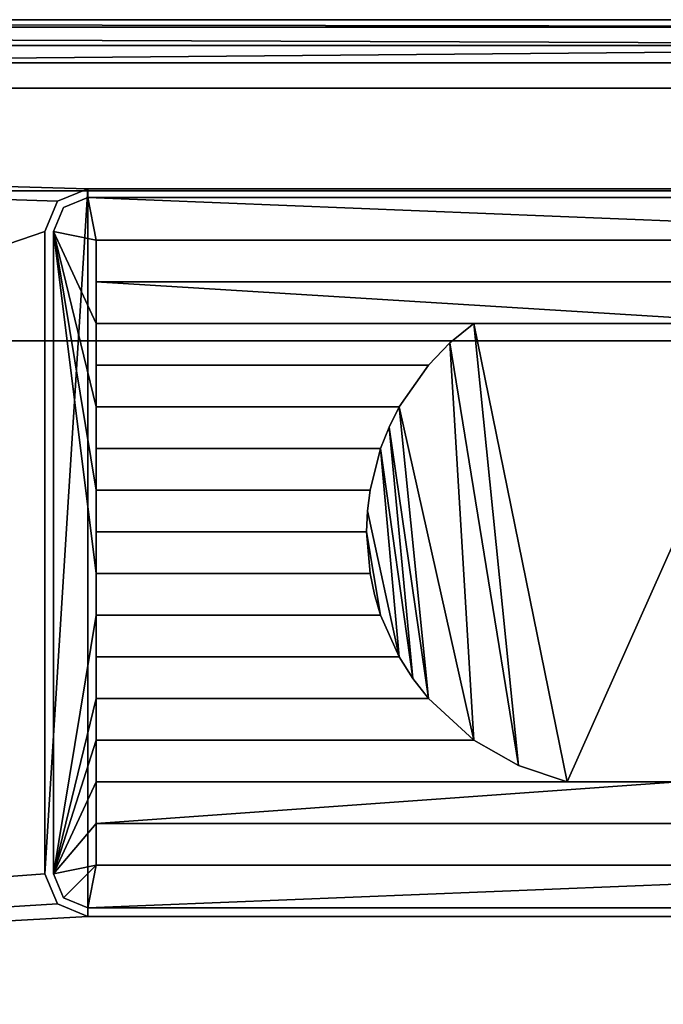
# Model space of a CAD drawing. Header units: millimetres. Extents: x -295 to 295, y -237 to 224.
# Tile 5 of 6: x 121 to 196, y 109 to 224. Entities that reach past the tile are written whole.
import ezdxf

# ---------------------------------------------------------------- set-up
doc = ezdxf.new("R2010")
doc.units = ezdxf.units.MM
doc.layers.add('P-SANR-FIXT', color=6, linetype='Continuous', lineweight=30)

msp = doc.modelspace()

# ---------------------------------------------------------------- meshes
at = {"layer": 'P-SANR-FIXT'}
mesh = msp.add_polyface(dxfattribs=at)
corners = [(-295, 218.53, 552), (-293.53, 222.07, 552), (-289.99, 223.53, 552), (289.99, 223.53, 552), (293.53, 222.07, 552), (295, 218.53, 552), (295, -221.47, 552), (293.54, -225, 552), (290.01, -226.47, 552), (-290.01, -226.47, 552), (-293.54, -225, 552), (-295, -221.47, 552), (-172, -206.46, 552), (-172, -215.6, 552), (285.75, -215.6, 552), (285.75, -182.59, 552), (274.99, -182.59, 552), (274.99, 203.53, 552), (-274.99, 203.53, 552), (-274.99, -206.46, 552)]
mesh.append_faces([[corners[k] for k in face] for face in [(13, 19, 12)]], dxfattribs={"vtx0": -1})
mesh.append_faces([[corners[k] for k in face] for face in [(19, 13, 9, 11)]], dxfattribs={"vtx0": -1, "vtx1": -1, "vtx2": -1, "vtx3": -1})
mesh.append_faces([[corners[k] for k in face] for face in [(6, 14, 15, 5)]], dxfattribs={"vtx0": -1, "vtx2": -1})
mesh.append_faces([[corners[k] for k in face] for face in [(10, 11, 9)]], dxfattribs={"vtx1": -1})
mesh.append_faces([[corners[k] for k in face] for face in [(11, 0, 19)]], dxfattribs={"vtx1": -1, "vtx2": -1})
mesh.append_faces([[corners[k] for k in face] for face in [(18, 19, 0, 2)]], dxfattribs={"vtx1": -1, "vtx2": -1, "vtx3": -1})
mesh.append_faces([[corners[k] for k in face] for face in [(17, 18, 2, 3), (8, 9, 13, 14)]], dxfattribs={"vtx1": -1, "vtx3": -1})
mesh.append_faces([[corners[k] for k in face] for face in [(0, 1, 2)]], dxfattribs={"vtx2": -1})
mesh.append_faces([[corners[k] for k in face] for face in [(15, 16, 17, 5), (3, 4, 5, 17), (6, 7, 8, 14)]], dxfattribs={"vtx2": -1, "vtx3": -1})
mesh = msp.add_polyface(dxfattribs=at)
corners = [(287.13, 223.53, 614), (289.99, 223.53, 552), (-289.99, 223.53, 552), (-287.13, 223.53, 614)]
mesh.append_faces([[corners[k] for k in face] for face in [(0, 1, 2, 3)]])
mesh = msp.add_polyface(dxfattribs=at)
corners = [(287.13, 220.53, 617), (287.13, 222.65, 616.12), (287.13, 223.53, 614), (-287.13, 223.53, 614), (-287.13, 222.65, 616.12), (-287.13, 220.53, 617)]
mesh.append_faces([[corners[k] for k in face] for face in [(1, 3, 4), (4, 0, 1)]], dxfattribs={"vtx0": -1, "vtx2": -1})
mesh.append_faces([[corners[k] for k in face] for face in [(2, 3, 1)]], dxfattribs={"vtx1": -1})
mesh.append_faces([[corners[k] for k in face] for face in [(4, 5, 0)]], dxfattribs={"vtx2": -1})
mesh = msp.add_polyface(dxfattribs=at)
corners = [(-289.13, -218.6, 617), (-288.55, -220.02, 617), (-287.14, -220.6, 617), (287.14, -220.6, 617), (288.55, -220.02, 617), (289.14, -218.6, 617), (289.13, 218.53, 617), (288.55, 219.95, 617), (287.13, 220.53, 617), (-287.13, 220.53, 617), (-288.55, 219.95, 617), (-289.14, 218.53, 617), (-281.13, 215.53, 617), (281.13, 215.53, 617), (283.25, 214.65, 617), (284.13, 212.53, 617), (284.13, -212.6, 617), (283.25, -214.72, 617), (281.13, -215.6, 617), (-281.13, -215.6, 617), (-283.25, -214.72, 617), (-284.13, -212.6, 617), (-284.13, 212.53, 617), (-283.25, 214.65, 617)]
mesh.append_faces([[corners[k] for k in face] for face in [(6, 15, 16, 5), (3, 17, 18, 2), (9, 23, 12, 8)]], dxfattribs={"vtx0": -1, "vtx2": -1})
mesh.append_faces([[corners[k] for k in face] for face in [(14, 15, 6), (13, 14, 8, 12), (16, 17, 5), (22, 23, 11), (20, 21, 0), (19, 20, 2, 18)]], dxfattribs={"vtx1": -1, "vtx2": -1})
mesh.append_faces([[corners[k] for k in face] for face in [(21, 22, 11, 0)]], dxfattribs={"vtx1": -1, "vtx3": -1})
mesh.append_faces([[corners[k] for k in face] for face in [(6, 7, 8, 14), (3, 4, 5, 17), (9, 10, 11, 23), (0, 1, 2, 20)]], dxfattribs={"vtx2": -1, "vtx3": -1})
mesh = msp.add_polyface(dxfattribs=at)
corners = [(290, 218.5), (290, -206.5), (-290, -206.5), (-290, 218.5)]
mesh.append_faces([[corners[k] for k in face] for face in [(0, 1, 2, 3)]])
mesh = msp.add_polyface(dxfattribs=at)
corners = [(251.28, 96, 552), (251.28, -206.5, 552), (290, -206.5, 552), (290, 218.5, 552), (-290, 218.5, 552), (-290, -206.5, 552), (-114.13, -206.5, 552), (-114.13, 96, 552)]
mesh.append_faces([[corners[k] for k in face] for face in [(7, 4, 5, 6)]], dxfattribs={"vtx0": -1})
mesh.append_faces([[corners[k] for k in face] for face in [(2, 3, 0, 1)]], dxfattribs={"vtx1": -1})
mesh.append_faces([[corners[k] for k in face] for face in [(7, 0, 3, 4)]], dxfattribs={"vtx1": -1, "vtx3": -1})
mesh = msp.add_polyface(dxfattribs=at)
corners = [(290, 218.5), (-290, 218.5), (-290, 218.5, 552), (290, 218.5, 552)]
mesh.append_faces([[corners[k] for k in face] for face in [(0, 1, 2, 3)]])
mesh = msp.add_polyface(dxfattribs=at)
corners = [(-162.98, -215.53, 612), (-164.54, -213.65, 612), (-165.07, -211.26, 612), (-165.07, 96.03, 612), (-161.86, 101.15, 612), (-155.96, 103.03, 612), (277.34, 103.03, 612), (281.08, 102.19, 612), (284.07, 99.8, 612), (284.07, 213.16, 612), (283.02, 214.87, 612), (281.13, 215.53, 612), (-281.13, 215.53, 612), (-283.25, 214.65, 612), (-284.13, 212.53, 612), (-284.13, -212.6, 612), (-283.47, -214.49, 612), (-281.76, -215.53, 612), (258.84, 198.78, 612), (258.84, 123.78, 612), (257.38, 120.25, 612), (253.84, 118.78, 612), (128.84, 118.78, 612), (125.31, 120.25, 612), (123.84, 123.78, 612), (123.84, 198.78, 612), (125.31, 202.32, 612), (128.84, 203.78, 612), (253.84, 203.78, 612), (257.38, 202.32, 612)]
mesh.append_faces([[corners[k] for k in face] for face in [(1, 17, 0), (11, 9, 10)]], dxfattribs={"vtx0": -1})
mesh.append_faces([[corners[k] for k in face] for face in [(21, 6, 20), (4, 14, 3), (25, 5, 24), (18, 11, 29)]], dxfattribs={"vtx0": -1, "vtx1": -1})
mesh.append_faces([[corners[k] for k in face] for face in [(17, 1, 2), (15, 2, 3, 14), (12, 4, 5), (5, 22, 23), (22, 5, 6, 21), (12, 26, 27)]], dxfattribs={"vtx0": -1, "vtx2": -1})
mesh.append_faces([[corners[k] for k in face] for face in [(5, 25, 26, 12)]], dxfattribs={"vtx0": -1, "vtx2": -1, "vtx3": -1})
mesh.append_faces([[corners[k] for k in face] for face in [(23, 24, 5), (28, 29, 11)]], dxfattribs={"vtx1": -1, "vtx2": -1})
mesh.append_faces([[corners[k] for k in face] for face in [(18, 19, 9, 11)]], dxfattribs={"vtx1": -1, "vtx2": -1, "vtx3": -1})
mesh.append_faces([[corners[k] for k in face] for face in [(6, 7, 19, 20), (11, 12, 27, 28)]], dxfattribs={"vtx1": -1, "vtx3": -1})
mesh.append_faces([[corners[k] for k in face] for face in [(15, 16, 17, 2), (7, 8, 9, 19), (12, 13, 14, 4)]], dxfattribs={"vtx2": -1, "vtx3": -1})
mesh = msp.add_polyface(dxfattribs=at)
corners = [(281.13, 215.53, 617), (-281.13, 215.53, 617), (-281.13, 215.53, 612), (281.13, 215.53, 612)]
mesh.append_faces([[corners[k] for k in face] for face in [(0, 1, 2, 3)]])
mesh = msp.add_polyface(dxfattribs=at)
corners = [(123.84, 123.78, 562), (125.31, 120.25, 562), (128.84, 118.78, 562), (253.84, 118.78, 562), (257.38, 120.25, 562), (258.84, 123.78, 562), (258.84, 198.78, 562), (257.38, 202.32, 562), (253.84, 203.78, 562), (128.84, 203.78, 562), (125.31, 202.32, 562), (123.84, 198.78, 562)]
mesh.append_faces([[corners[k] for k in face] for face in [(2, 3, 8, 9)]], dxfattribs={"vtx1": -1, "vtx3": -1})
mesh.append_faces([[corners[k] for k in face] for face in [(6, 7, 8, 5)]], dxfattribs={"vtx2": -1})
mesh.append_faces([[corners[k] for k in face] for face in [(0, 1, 2, 9), (3, 4, 5, 8)]], dxfattribs={"vtx2": -1, "vtx3": -1})
mesh.append_faces([[corners[k] for k in face] for face in [(9, 10, 11, 0)]], dxfattribs={"vtx3": -1})
mesh = msp.add_polyface(dxfattribs=at)
corners = [(123.84, 198.78, 562), (125.31, 202.32, 562), (128.84, 203.78, 562), (128.84, 203.78, 612), (125.31, 202.32, 612), (123.84, 198.78, 612)]
mesh.append_faces([[corners[k] for k in face] for face in [(4, 1, 2, 3)]], dxfattribs={"vtx0": -1})
mesh.append_faces([[corners[k] for k in face] for face in [(4, 5, 0, 1)]], dxfattribs={"vtx3": -1})
mesh = msp.add_polyface(dxfattribs=at)
corners = [(253.84, 203.78, 612), (128.84, 203.78, 612), (128.84, 203.78, 562), (253.84, 203.78, 562)]
mesh.append_faces([[corners[k] for k in face] for face in [(0, 1, 2, 3)]])
mesh = msp.add_polyface(dxfattribs=at)
corners = [(-257.5, 186.04, 352), (-274.99, 203.53, 552), (274.99, 203.53, 552), (257.5, 186.04, 352)]
mesh.append_faces([[corners[k] for k in face] for face in [(0, 1, 2, 3)]])
mesh = msp.add_polyface(dxfattribs=at)
corners = [(124.84, 198.78, 612), (126.02, 201.61, 612), (128.84, 202.78, 612), (128.84, 202.78, 610), (126.02, 201.61, 610), (124.84, 198.78, 610)]
mesh.append_faces([[corners[k] for k in face] for face in [(5, 0, 1, 4), (2, 3, 4, 1)]], dxfattribs={"vtx2": -1})
mesh = msp.add_polyface(dxfattribs=at)
corners = [(128.84, 202.78, 612), (126.02, 201.61, 612), (124.84, 198.78, 612), (124.84, 123.78, 612), (126.02, 120.95, 612), (128.84, 119.78, 612), (253.84, 119.78, 612), (256.67, 120.95, 612), (257.84, 123.78, 612), (257.84, 198.78, 612), (256.67, 201.61, 612), (253.84, 202.78, 612), (168.64, 144.25, 612), (129.84, 144.25, 612), (129.84, 149.12, 612), (165.24, 149.12, 612), (166.82, 146.6, 612), (163.06, 153.98, 612), (129.84, 153.98, 612), (129.84, 158.85, 612), (161.83, 158.85, 612), (162.35, 156.39, 612), (161.43, 163.72, 612), (129.84, 163.72, 612), (129.84, 168.58, 612), (161.83, 168.58, 612), (161.53, 166.16, 612), (163.06, 173.45, 612), (129.84, 173.45, 612), (129.84, 178.32, 612), (165.24, 178.32, 612), (164.04, 175.93, 612), (129.84, 129.65, 612), (252.84, 129.65, 612), (252.84, 124.78, 612), (129.84, 124.78, 612), (173.95, 188.05, 612), (171.15, 185.78, 612), (168.64, 183.18, 612), (129.84, 183.18, 612), (129.84, 188.05, 612), (219.63, 173.45, 612), (218.65, 175.93, 612), (217.45, 178.32, 612), (252.84, 178.32, 612), (252.84, 173.45, 612), (221.26, 163.72, 612), (221.16, 166.16, 612), (220.86, 168.58, 612), (252.84, 168.58, 612), (252.84, 163.72, 612), (219.63, 153.98, 612), (220.34, 156.39, 612), (220.86, 158.85, 612), (252.84, 158.85, 612), (252.84, 153.98, 612), (214.05, 144.25, 612), (215.87, 146.6, 612), (217.45, 149.12, 612), (252.84, 149.12, 612), (252.84, 144.25, 612), (197.83, 134.52, 612), (203.53, 136.4, 612), (208.74, 139.38, 612), (252.84, 139.38, 612), (252.84, 134.52, 612), (252.84, 192.92, 612), (129.84, 192.92, 612), (129.84, 197.78, 612), (252.84, 197.78, 612), (208.74, 188.05, 612), (252.84, 188.05, 612), (252.84, 183.18, 612), (214.05, 183.18, 612), (211.54, 185.78, 612), (184.86, 134.52, 612), (129.84, 134.52, 612), (129.84, 139.38, 612), (173.95, 139.38, 612), (179.16, 136.4, 612)]
mesh.append_faces([[corners[k] for k in face] for face in [(53, 46, 52), (7, 34, 6)]], dxfattribs={"vtx0": -1, "vtx1": -1})
mesh.append_faces([[corners[k] for k in face] for face in [(48, 41, 58, 47), (9, 50, 54, 8), (14, 18, 3, 13), (47, 58, 51), (55, 59, 8, 54), (56, 43, 63)]], dxfattribs={"vtx0": -1, "vtx1": -1, "vtx2": -1})
mesh.append_faces([[corners[k] for k in face] for face in [(70, 36, 75, 61)]], dxfattribs={"vtx0": -1, "vtx1": -1, "vtx2": -1, "vtx3": -1})
mesh.append_faces([[corners[k] for k in face] for face in [(63, 43, 73, 74), (9, 72, 44, 45), (9, 45, 49, 50)]], dxfattribs={"vtx0": -1, "vtx1": -1, "vtx3": -1})
mesh.append_faces([[corners[k] for k in face] for face in [(30, 38, 39, 29), (28, 24, 25, 27), (54, 50, 46, 53), (3, 18, 19, 2), (37, 78, 79), (59, 55, 51, 58), (56, 63, 64, 60), (33, 65, 61, 32), (8, 33, 34, 7)]], dxfattribs={"vtx0": -1, "vtx2": -1})
mesh.append_faces([[corners[k] for k in face] for face in [(67, 40, 36, 70), (78, 37, 38, 30), (3, 35, 32, 76), (3, 76, 77, 13), (8, 59, 60, 64), (8, 64, 65, 33)]], dxfattribs={"vtx0": -1, "vtx2": -1, "vtx3": -1})
mesh.append_faces([[corners[k] for k in face] for face in [(68, 0, 1, 2), (69, 10, 11, 0), (56, 41, 42, 43)]], dxfattribs={"vtx0": -1, "vtx3": -1})
mesh.append_faces([[corners[k] for k in face] for face in [(68, 69, 0), (15, 16, 27), (21, 17, 22, 20), (4, 5, 35, 3), (57, 58, 41, 56), (61, 62, 70)]], dxfattribs={"vtx1": -1, "vtx2": -1})
mesh.append_faces([[corners[k] for k in face] for face in [(67, 68, 2, 40), (39, 40, 2, 29), (28, 29, 2, 24), (23, 24, 2, 19), (25, 26, 15, 27), (30, 31, 12, 78), (71, 72, 9, 66), (26, 22, 17, 15), (75, 76, 32, 61)]], dxfattribs={"vtx1": -1, "vtx2": -1, "vtx3": -1})
mesh.append_faces([[corners[k] for k in face] for face in [(36, 37, 79, 75), (66, 67, 70, 71), (22, 23, 19, 20), (31, 27, 16, 12), (72, 73, 43, 44), (69, 66, 9, 10), (46, 47, 51, 52), (45, 41, 48, 49), (74, 70, 62, 63), (17, 18, 14, 15), (12, 13, 77, 78), (34, 35, 5, 6)]], dxfattribs={"vtx1": -1, "vtx3": -1})
mesh = msp.add_polyface(dxfattribs=at)
corners = [(124.84, 198.78, 610), (126.02, 201.61, 610), (128.84, 202.78, 610), (253.84, 202.78, 610), (256.67, 201.61, 610), (257.84, 198.78, 610), (257.84, 123.78, 610), (256.67, 120.95, 610), (253.84, 119.78, 610), (128.84, 119.78, 610), (126.02, 120.95, 610), (124.84, 123.78, 610), (129.84, 144.25, 610), (168.64, 144.25, 610), (166.82, 146.6, 610), (165.24, 149.12, 610), (129.84, 149.12, 610), (129.84, 153.98, 610), (163.06, 153.98, 610), (162.35, 156.39, 610), (161.83, 158.85, 610), (129.84, 158.85, 610), (129.84, 163.72, 610), (161.43, 163.72, 610), (161.53, 166.16, 610), (161.83, 168.58, 610), (129.84, 168.58, 610), (129.84, 173.45, 610), (163.06, 173.45, 610), (164.04, 175.93, 610), (165.24, 178.32, 610), (129.84, 178.32, 610), (252.84, 129.65, 610), (129.84, 129.65, 610), (129.84, 124.78, 610), (252.84, 124.78, 610), (168.64, 183.18, 610), (171.15, 185.78, 610), (173.95, 188.05, 610), (129.84, 188.05, 610), (129.84, 183.18, 610), (217.45, 178.32, 610), (218.65, 175.93, 610), (219.63, 173.45, 610), (252.84, 173.45, 610), (252.84, 178.32, 610), (220.86, 168.58, 610), (221.16, 166.16, 610), (221.26, 163.72, 610), (252.84, 163.72, 610), (252.84, 168.58, 610), (220.86, 158.85, 610), (220.34, 156.39, 610), (219.63, 153.98, 610), (252.84, 153.98, 610), (252.84, 158.85, 610), (217.45, 149.12, 610), (215.87, 146.6, 610), (214.05, 144.25, 610), (252.84, 144.25, 610), (252.84, 149.12, 610), (208.74, 139.38, 610), (203.53, 136.4, 610), (197.83, 134.52, 610), (252.84, 134.52, 610), (252.84, 139.38, 610), (129.84, 192.92, 610), (252.84, 192.92, 610), (252.84, 197.78, 610), (129.84, 197.78, 610), (252.84, 188.05, 610), (208.74, 188.05, 610), (211.54, 185.78, 610), (214.05, 183.18, 610), (252.84, 183.18, 610), (129.84, 134.52, 610), (184.86, 134.52, 610), (179.16, 136.4, 610), (173.95, 139.38, 610), (129.84, 139.38, 610)]
mesh.append_faces([[corners[k] for k in face] for face in [(52, 48, 51)]], dxfattribs={"vtx0": -1, "vtx1": -1})
mesh.append_faces([[corners[k] for k in face] for face in [(73, 41, 61, 72), (45, 74, 5, 44), (50, 44, 5, 49), (30, 78, 13), (75, 33, 11, 79), (12, 79, 11), (63, 76, 71, 62), (53, 56, 47), (61, 41, 58)]], dxfattribs={"vtx0": -1, "vtx1": -1, "vtx2": -1})
mesh.append_faces([[corners[k] for k in face] for face in [(38, 71, 76, 77), (56, 43, 46, 47), (55, 49, 5, 6), (11, 17, 16, 12), (6, 60, 54, 55)]], dxfattribs={"vtx0": -1, "vtx1": -1, "vtx3": -1})
mesh.append_faces([[corners[k] for k in face] for face in [(21, 22, 23, 20), (67, 70, 71, 66), (41, 73, 74, 45), (53, 47, 48, 52), (46, 43, 44, 50), (62, 71, 72, 61), (16, 17, 18, 15), (11, 33, 34, 10), (79, 12, 13, 78)]], dxfattribs={"vtx0": -1, "vtx2": -1})
mesh.append_faces([[corners[k] for k in face] for face in [(0, 69, 66, 39), (0, 39, 40, 31), (0, 31, 27, 26), (0, 26, 22, 21), (15, 24, 25, 28), (5, 74, 70, 67), (18, 23, 24, 15), (33, 75, 76, 63)]], dxfattribs={"vtx0": -1, "vtx2": -1, "vtx3": -1})
mesh.append_faces([[corners[k] for k in face] for face in [(68, 3, 4, 5), (23, 18, 19, 20), (43, 56, 57, 58), (35, 7, 8, 9)]], dxfattribs={"vtx0": -1, "vtx3": -1})
mesh.append_faces([[corners[k] for k in face] for face in [(1, 2, 69, 0), (67, 68, 5), (42, 43, 58, 41)]], dxfattribs={"vtx1": -1, "vtx2": -1})
mesh.append_faces([[corners[k] for k in face] for face in [(38, 39, 66, 71), (36, 37, 78, 30), (59, 60, 6, 65), (64, 65, 6, 32)]], dxfattribs={"vtx1": -1, "vtx2": -1, "vtx3": -1})
mesh.append_faces([[corners[k] for k in face] for face in [(40, 36, 30, 31), (37, 38, 77, 78), (25, 26, 27, 28), (28, 29, 14, 15), (29, 30, 13, 14), (2, 3, 68, 69), (48, 49, 55, 51), (21, 17, 11, 0), (32, 33, 63, 64), (9, 10, 34, 35), (53, 54, 60, 56), (65, 61, 58, 59), (35, 32, 6, 7)]], dxfattribs={"vtx1": -1, "vtx3": -1})
mesh = msp.add_polyface(dxfattribs=at)
corners = [(253.84, 202.78, 612), (253.84, 202.78, 610), (128.84, 202.78, 610), (128.84, 202.78, 612)]
mesh.append_faces([[corners[k] for k in face] for face in [(0, 1, 2, 3)]])
mesh = msp.add_polyface(dxfattribs=at)
corners = [(123.84, 123.78, 562), (123.84, 198.78, 562), (123.84, 198.78, 612), (123.84, 123.78, 612)]
mesh.append_faces([[corners[k] for k in face] for face in [(0, 1, 2, 3)]])
mesh = msp.add_polyface(dxfattribs=at)
corners = [(124.84, 198.78, 612), (124.84, 198.78, 610), (124.84, 123.78, 610), (124.84, 123.78, 612)]
mesh.append_faces([[corners[k] for k in face] for face in [(0, 1, 2, 3)]])
mesh = msp.add_polyface(dxfattribs=at)
corners = [(129.84, 192.92, 612), (129.84, 192.92, 610), (129.84, 197.78, 610), (129.84, 197.78, 612)]
mesh.append_faces([[corners[k] for k in face] for face in [(0, 1, 2, 3)]])
mesh = msp.add_polyface(dxfattribs=at)
corners = [(129.84, 197.78, 612), (129.84, 197.78, 610), (252.84, 197.78, 610), (252.84, 197.78, 612)]
mesh.append_faces([[corners[k] for k in face] for face in [(0, 1, 2, 3)]])
mesh = msp.add_polyface(dxfattribs=at)
corners = [(252.84, 192.92, 612), (252.84, 192.92, 610), (129.84, 192.92, 610), (129.84, 192.92, 612)]
mesh.append_faces([[corners[k] for k in face] for face in [(0, 1, 2, 3)]])
mesh = msp.add_polyface(dxfattribs=at)
corners = [(129.84, 183.18, 612), (129.84, 183.18, 610), (129.84, 188.05, 610), (129.84, 188.05, 612)]
mesh.append_faces([[corners[k] for k in face] for face in [(0, 1, 2, 3)]])
mesh = msp.add_polyface(dxfattribs=at)
corners = [(129.84, 188.05, 612), (129.84, 188.05, 610), (173.95, 188.05, 610), (173.95, 188.05, 612)]
mesh.append_faces([[corners[k] for k in face] for face in [(0, 1, 2, 3)]])
mesh = msp.add_polyface(dxfattribs=at)
corners = [(168.64, 183.18, 612), (171.15, 185.78, 612), (173.95, 188.05, 612), (173.95, 188.05, 610), (171.15, 185.78, 610), (168.64, 183.18, 610)]
mesh.append_faces([[corners[k] for k in face] for face in [(5, 0, 1, 4), (2, 3, 4, 1)]], dxfattribs={"vtx2": -1})
mesh = msp.add_polyface(dxfattribs=at)
corners = [(-257.5, -188.96, 352), (-257.5, 186.04, 352), (257.5, 186.04, 352), (257.5, -188.96, 352)]
mesh.append_faces([[corners[k] for k in face] for face in [(0, 1, 2, 3)]])
mesh = msp.add_polyface(dxfattribs=at)
corners = [(168.64, 183.18, 612), (168.64, 183.18, 610), (129.84, 183.18, 610), (129.84, 183.18, 612)]
mesh.append_faces([[corners[k] for k in face] for face in [(0, 1, 2, 3)]])
mesh = msp.add_polyface(dxfattribs=at)
corners = [(129.84, 173.45, 612), (129.84, 173.45, 610), (129.84, 178.32, 610), (129.84, 178.32, 612)]
mesh.append_faces([[corners[k] for k in face] for face in [(0, 1, 2, 3)]])
mesh = msp.add_polyface(dxfattribs=at)
corners = [(129.84, 178.32, 612), (129.84, 178.32, 610), (165.24, 178.32, 610), (165.24, 178.32, 612)]
mesh.append_faces([[corners[k] for k in face] for face in [(0, 1, 2, 3)]])
mesh = msp.add_polyface(dxfattribs=at)
corners = [(163.06, 173.45, 612), (164.04, 175.93, 612), (165.24, 178.32, 612), (165.24, 178.32, 610), (164.04, 175.93, 610), (163.06, 173.45, 610)]
mesh.append_faces([[corners[k] for k in face] for face in [(5, 0, 1, 4), (2, 3, 4, 1)]], dxfattribs={"vtx2": -1})
mesh = msp.add_polyface(dxfattribs=at)
corners = [(163.06, 173.45, 612), (163.06, 173.45, 610), (129.84, 173.45, 610), (129.84, 173.45, 612)]
mesh.append_faces([[corners[k] for k in face] for face in [(0, 1, 2, 3)]])
mesh = msp.add_polyface(dxfattribs=at)
corners = [(129.84, 163.72, 612), (129.84, 163.72, 610), (129.84, 168.58, 610), (129.84, 168.58, 612)]
mesh.append_faces([[corners[k] for k in face] for face in [(0, 1, 2, 3)]])
mesh = msp.add_polyface(dxfattribs=at)
corners = [(129.84, 168.58, 612), (129.84, 168.58, 610), (161.83, 168.58, 610), (161.83, 168.58, 612)]
mesh.append_faces([[corners[k] for k in face] for face in [(0, 1, 2, 3)]])
mesh = msp.add_polyface(dxfattribs=at)
corners = [(161.43, 163.72, 612), (161.53, 166.16, 612), (161.83, 168.58, 612), (161.83, 168.58, 610), (161.53, 166.16, 610), (161.43, 163.72, 610)]
mesh.append_faces([[corners[k] for k in face] for face in [(5, 0, 1, 4), (2, 3, 4, 1)]], dxfattribs={"vtx2": -1})
mesh = msp.add_polyface(dxfattribs=at)
corners = [(161.43, 163.72, 612), (161.43, 163.72, 610), (129.84, 163.72, 610), (129.84, 163.72, 612)]
mesh.append_faces([[corners[k] for k in face] for face in [(0, 1, 2, 3)]])
mesh = msp.add_polyface(dxfattribs=at)
corners = [(129.84, 153.98, 612), (129.84, 153.98, 610), (129.84, 158.85, 610), (129.84, 158.85, 612)]
mesh.append_faces([[corners[k] for k in face] for face in [(0, 1, 2, 3)]])
mesh = msp.add_polyface(dxfattribs=at)
corners = [(129.84, 158.85, 612), (129.84, 158.85, 610), (161.83, 158.85, 610), (161.83, 158.85, 612)]
mesh.append_faces([[corners[k] for k in face] for face in [(0, 1, 2, 3)]])
mesh = msp.add_polyface(dxfattribs=at)
corners = [(163.06, 153.98, 612), (162.35, 156.39, 612), (161.83, 158.85, 612), (161.83, 158.85, 610), (162.35, 156.39, 610), (163.06, 153.98, 610)]
mesh.append_faces([[corners[k] for k in face] for face in [(4, 5, 0, 1), (1, 2, 3, 4)]], dxfattribs={"vtx3": -1})
mesh = msp.add_polyface(dxfattribs=at)
corners = [(163.06, 153.98, 612), (163.06, 153.98, 610), (129.84, 153.98, 610), (129.84, 153.98, 612)]
mesh.append_faces([[corners[k] for k in face] for face in [(0, 1, 2, 3)]])
mesh = msp.add_polyface(dxfattribs=at)
corners = [(129.84, 144.25, 612), (129.84, 144.25, 610), (129.84, 149.12, 610), (129.84, 149.12, 612)]
mesh.append_faces([[corners[k] for k in face] for face in [(0, 1, 2, 3)]])
mesh = msp.add_polyface(dxfattribs=at)
corners = [(129.84, 149.12, 612), (129.84, 149.12, 610), (165.24, 149.12, 610), (165.24, 149.12, 612)]
mesh.append_faces([[corners[k] for k in face] for face in [(0, 1, 2, 3)]])
mesh = msp.add_polyface(dxfattribs=at)
corners = [(168.64, 144.25, 612), (166.82, 146.6, 612), (165.24, 149.12, 612), (165.24, 149.12, 610), (166.82, 146.6, 610), (168.64, 144.25, 610)]
mesh.append_faces([[corners[k] for k in face] for face in [(4, 5, 0, 1), (1, 2, 3, 4)]], dxfattribs={"vtx3": -1})
mesh = msp.add_polyface(dxfattribs=at)
corners = [(168.64, 144.25, 612), (168.64, 144.25, 610), (129.84, 144.25, 610), (129.84, 144.25, 612)]
mesh.append_faces([[corners[k] for k in face] for face in [(0, 1, 2, 3)]])
mesh = msp.add_polyface(dxfattribs=at)
corners = [(129.84, 134.52, 612), (129.84, 134.52, 610), (129.84, 139.38, 610), (129.84, 139.38, 612)]
mesh.append_faces([[corners[k] for k in face] for face in [(0, 1, 2, 3)]])
mesh = msp.add_polyface(dxfattribs=at)
corners = [(129.84, 139.38, 612), (129.84, 139.38, 610), (173.95, 139.38, 610), (173.95, 139.38, 612)]
mesh.append_faces([[corners[k] for k in face] for face in [(0, 1, 2, 3)]])
mesh = msp.add_polyface(dxfattribs=at)
corners = [(184.86, 134.52, 612), (179.16, 136.4, 612), (173.95, 139.38, 612), (173.95, 139.38, 610), (179.16, 136.4, 610), (184.86, 134.52, 610)]
mesh.append_faces([[corners[k] for k in face] for face in [(4, 5, 0, 1), (1, 2, 3, 4)]], dxfattribs={"vtx3": -1})
mesh = msp.add_polyface(dxfattribs=at)
corners = [(184.86, 134.52, 612), (184.86, 134.52, 610), (129.84, 134.52, 610), (129.84, 134.52, 612)]
mesh.append_faces([[corners[k] for k in face] for face in [(0, 1, 2, 3)]])
mesh = msp.add_polyface(dxfattribs=at)
corners = [(129.84, 124.78, 612), (129.84, 124.78, 610), (129.84, 129.65, 610), (129.84, 129.65, 612)]
mesh.append_faces([[corners[k] for k in face] for face in [(0, 1, 2, 3)]])
mesh = msp.add_polyface(dxfattribs=at)
corners = [(129.84, 129.65, 612), (129.84, 129.65, 610), (252.84, 129.65, 610), (252.84, 129.65, 612)]
mesh.append_faces([[corners[k] for k in face] for face in [(0, 1, 2, 3)]])
mesh = msp.add_polyface(dxfattribs=at)
corners = [(252.84, 124.78, 612), (252.84, 124.78, 610), (129.84, 124.78, 610), (129.84, 124.78, 612)]
mesh.append_faces([[corners[k] for k in face] for face in [(0, 1, 2, 3)]])
mesh = msp.add_polyface(dxfattribs=at)
corners = [(128.84, 118.78, 562), (125.31, 120.25, 562), (123.84, 123.78, 562), (123.84, 123.78, 612), (125.31, 120.25, 612), (128.84, 118.78, 612)]
mesh.append_faces([[corners[k] for k in face] for face in [(4, 1, 2, 3)]], dxfattribs={"vtx0": -1})
mesh.append_faces([[corners[k] for k in face] for face in [(4, 5, 0, 1)]], dxfattribs={"vtx3": -1})
mesh = msp.add_polyface(dxfattribs=at)
corners = [(128.84, 119.78, 612), (126.02, 120.95, 612), (124.84, 123.78, 612), (124.84, 123.78, 610), (126.02, 120.95, 610), (128.84, 119.78, 610)]
mesh.append_faces([[corners[k] for k in face] for face in [(5, 0, 1, 4), (2, 3, 4, 1)]], dxfattribs={"vtx2": -1})
mesh = msp.add_polyface(dxfattribs=at)
corners = [(128.84, 119.78, 612), (128.84, 119.78, 610), (253.84, 119.78, 610), (253.84, 119.78, 612)]
mesh.append_faces([[corners[k] for k in face] for face in [(0, 1, 2, 3)]])
mesh = msp.add_polyface(dxfattribs=at)
corners = [(128.84, 118.78, 612), (253.84, 118.78, 612), (253.84, 118.78, 562), (128.84, 118.78, 562)]
mesh.append_faces([[corners[k] for k in face] for face in [(0, 1, 2, 3)]])

doc.saveas('drawing.dxf')
